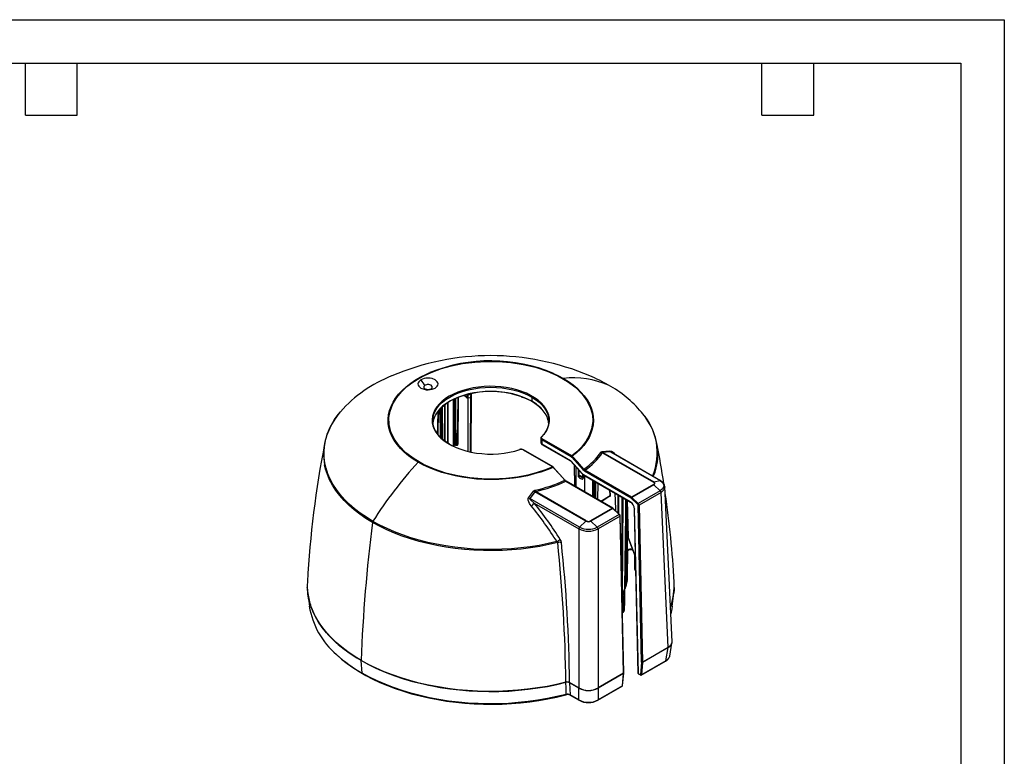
# Model space of a CAD drawing. Header units: millimetres. Extents: x 0 to 559, y 0 to 432.
# Tile 3 of 3: x 270 to 559, y 216 to 432. Entities that reach past the tile are written whole.
import ezdxf

# ---------------------------------------------------------------- set-up
doc = ezdxf.new("R2010")
doc.units = ezdxf.units.MM
doc.header["$LTSCALE"] = 2
doc.layers.add('TEXT', color=140, linetype='Continuous', lineweight=25)

msp = doc.modelspace()

# ---------------------------------------------------------------- linework, layer by layer
at = {"color": 7, "linetype": 'Continuous'}
for p, q in [((0, 431.81), (558.8, 431.81)), ((558.8, 431.81), (558.8, 0.01))]:
    msp.add_line(p, q, dxfattribs=at)
for p, q in [((397.48, 306.68), (397.48, 320.51)), ((397.64, 320.59), (397.78, 307.34)), ((397.81, 307.27), (397.67, 320.6)), ((400.52, 321.65), (401.08, 321.1)), ((400.54, 321.66), (401.01, 321.24)), ((401.38, 320.97), (402.18, 321.1)), ((401.6, 321.79), (401.6, 321.99)), ((402.54, 321.9), (402.35, 305.09)), ((402.38, 322.17), (402.38, 321.91)), ((402.56, 322.02), (402.56, 322.2)), ((402.56, 322.03), (402.56, 322.02)), ((420.26, 321.2), (420.26, 319.97)), ((393.38, 317.71), (393.49, 309.46)), ((393.51, 309.36), (393.39, 317.73)), ((393.85, 309.04), (393.77, 318.09)), ((394.17, 308.79), (394.09, 318.38)), ((394.79, 308.28), (394.8, 318.95)), ((394.81, 318.95), (394.81, 308.24)), ((395.56, 319.46), (395.56, 307.72)), ((395.79, 307.57), (395.79, 319.61)), ((397.17, 320.37), (397.17, 306.82)), ((422.87, 309.11), (422.87, 307.89)), ((431.99, 303.94), (423.31, 308.95)), ((397.78, 307.34), (397.81, 307.27)), ((397.78, 307.34), (397.8, 307.27)), ((397.79, 307.28), (397.83, 307.2)), ((398.09, 307.06), (398.4, 307.11)), ((398.12, 307.16), (398.12, 307.16)), ((398.58, 307.28), (398.61, 307.33)), ((398.61, 307.38), (398.6, 307.39)), ((423.17, 308.7), (423.17, 307.48)), ((431.84, 303.69), (423.17, 308.7)), ((423.17, 307.48), (431.6, 302.61)), ((423.23, 307.34), (431.66, 302.47)), ((417.72, 305.72), (426.4, 300.71)), ((426.5, 300.72), (417.82, 305.73)), ((431.93, 303.63), (431.84, 303.69)), ((431.93, 303.63), (431.97, 303.58)), ((435.31, 299.85), (431.97, 303.58)), ((440.9, 305.24), (443.09, 305.39)), ((441.03, 304.9), (455.94, 296.29)), ((441.11, 304.96), (456.05, 296.34)), ((443.33, 305.11), (457.9, 296.7)), ((458.05, 296.67), (443.78, 304.91)), ((426.63, 300.57), (426.67, 300.52)), ((426.67, 300.52), (430.01, 296.79)), ((431.71, 302.43), (435.01, 298.72)), ((432.71, 301.3), (432.78, 295.14)), ((432.87, 295.08), (432.8, 301.2)), ((433.21, 300.74), (433.21, 294.89)), ((433.82, 300.05), (433.82, 298.16)), ((434.11, 298.11), (434.11, 299.73)), ((435.18, 298.55), (435.18, 297.54)), ((435.3, 297.38), (435.3, 298.44)), ((435.3, 298.44), (435.3, 297.39)), ((435.36, 299.8), (435.31, 299.85)), ((435.49, 299.66), (435.36, 299.8)), ((449.14, 290.52), (435.45, 298.43)), ((435.51, 298.29), (449.2, 290.38)), ((449.37, 291.61), (435.7, 299.5)), ((435.8, 293.39), (435.8, 298.12)), ((449.52, 291.86), (435.84, 299.75)), ((430.26, 296.53), (443.93, 288.63)), ((444.03, 288.64), (430.36, 296.53)), ((438.16, 292.03), (438.16, 296.76)), ((438.24, 296.72), (438.25, 291.98)), ((438.62, 296.49), (438.61, 291.77)), ((438.97, 296.29), (438.95, 291.57)), ((439.62, 295.92), (439.55, 291.23)), ((439.64, 291.18), (439.71, 295.87)), ((455.94, 295.57), (449.52, 291.86)), ((456.05, 295.48), (449.63, 291.77)), ((456.05, 295.48), (455.94, 295.57)), ((456.05, 296.34), (457.9, 296.7)), ((457.9, 293.71), (456.05, 295.48)), ((461.38, 249.45), (459.32, 294.98)), ((419.34, 291.68), (420.8, 293.64)), ((436.13, 284.84), (421.19, 293.46)), ((436.24, 284.92), (421.34, 293.53)), ((440.53, 290.66), (443.21, 292.35)), ((440.6, 290.62), (443.18, 292.25)), ((443.21, 292.35), (443.13, 293.89)), ((443.35, 292.36), (443.28, 293.81)), ((445.48, 292.54), (445.52, 287.24)), ((445.65, 292.44), (445.69, 287.08)), ((446.69, 291.84), (446.54, 270.75)), ((451.48, 290), (449.63, 291.77)), ((457.9, 293.71), (451.48, 290)), ((458.15, 293.19), (451.72, 289.48)), ((460.21, 247.8), (458.15, 293.19)), ((434.28, 283.07), (419.71, 291.48)), ((420.99, 290.08), (434.05, 282.55)), ((448.11, 276.29), (448.23, 289.71)), ((448.19, 290.97), (448.2, 290.92)), ((448.2, 290.92), (448.49, 280.11)), ((448.27, 290.82), (448.25, 290.94)), ((448.56, 280.01), (448.27, 290.82)), ((451.29, 289.79), (449.44, 291.56)), ((452.47, 243.49), (451.44, 289.48)), ((451.72, 289.48), (452.75, 243.49)), ((443.93, 288.63), (437.51, 284.92)), ((444.04, 288.55), (437.62, 284.84)), ((445.89, 286.77), (439.47, 283.07)), ((446.13, 286.26), (439.7, 282.55)), ((444.14, 288.56), (444.03, 288.64)), ((444.04, 288.55), (445.89, 286.77)), ((445.98, 286.79), (444.14, 288.56)), ((447.16, 240.27), (446.13, 286.26)), ((447.22, 240.35), (446.19, 286.34)), ((448.31, 286.54), (448.22, 276.34)), ((450.33, 288.47), (451.41, 240.29)), ((451.49, 240.17), (450.41, 288.36)), ((434.28, 283.07), (436.13, 284.84)), ((436.13, 284.84), (436.24, 284.92)), ((437.51, 284.92), (437.62, 284.84)), ((437.62, 284.84), (439.47, 283.07)), ((434.05, 282.55), (434.05, 235.96)), ((439.7, 282.55), (439.7, 235.96)), ((448.5, 280.03), (450.65, 274.25)), ((450.64, 274.39), (448.56, 280.01)), ((448.16, 275.76), (448.22, 275.99)), ((448.22, 276.34), (448.21, 276.26)), ((448.24, 276.09), (448.21, 275.98)), ((448.22, 276.06), (448.21, 275.98)), ((448.37, 268.07), (448.46, 276.34)), ((450.36, 275.03), (450.39, 270.87)), ((450.56, 274.47), (450.59, 270.77)), ((450.39, 270.87), (450.47, 270.56)), ((450.47, 270.56), (450.74, 269.98)), ((450.64, 270.54), (450.73, 270.34)), ((447.98, 266.3), (447.95, 265.99)), ((448.24, 267.43), (448.31, 267.7)), ((448.3, 267.66), (448.37, 268.02)), ((448.31, 267.7), (448.31, 267.72)), ((354.58, 263.73), (355.05, 259.89)), ((446.71, 263.19), (446.73, 263.21)), ((446.77, 263.26), (446.94, 263.61)), ((446.8, 263.41), (446.77, 263.27)), ((446.94, 263.61), (446.97, 263.73)), ((446.97, 263.75), (446.97, 263.73)), ((447.33, 263.76), (447.35, 264.04)), ((447.34, 262.26), (447.36, 263.85)), ((447.36, 263.87), (447.37, 264.14)), ((447.41, 258.94), (447.49, 264.26)), ((447.49, 264.51), (447.47, 264.18)), ((447.5, 264.63), (447.49, 264.51)), ((447.49, 264.32), (447.52, 264.55)), ((447.52, 264.57), (447.57, 264.98)), ((461.43, 259.89), (461.9, 263.73)), ((446.82, 258.29), (446.82, 258.31)), ((460.7, 245.29), (461.36, 249.09)), ((461.36, 249.09), (461.37, 249.2)), ((460.21, 247.8), (452.75, 243.49)), ((452.75, 243.48), (460.21, 247.79)), ((460.21, 247.75), (452.75, 243.44)), ((459.55, 243.9), (460.22, 247.76)), ((460.22, 247.76), (460.21, 247.75)), ((370.53, 240.29), (370.2, 243.95)), ((452.47, 243.46), (452.13, 239.8)), ((452.35, 239.66), (459.49, 243.79)), ((459.55, 243.9), (452.42, 239.78)), ((452.75, 243.44), (452.42, 239.79)), ((452.47, 243.46), (452.47, 243.49)), ((447.16, 240.27), (439.7, 235.96)), ((439.7, 235.95), (447.16, 240.26)), ((447.16, 240.22), (439.7, 235.91)), ((446.83, 236.56), (447.16, 240.22)), ((446.89, 236.64), (447.22, 240.3)), ((451.49, 240.17), (452.13, 239.8)), ((451.56, 240.03), (452.2, 239.66)), ((452.42, 239.78), (452.42, 239.79)), ((430.25, 237.58), (430.25, 237.58)), ((434.05, 235.91), (431.36, 237.46)), ((431.36, 237.46), (431.36, 237.46)), ((431.36, 237.46), (431.47, 233.93)), ((431.37, 237.53), (431.37, 237.51)), ((434.05, 235.96), (431.37, 237.51)), ((431.37, 237.5), (434.05, 235.95)), ((430.3, 233.94), (430.31, 233.94)), ((434.06, 232.43), (431.47, 233.93)), ((434.06, 235.9), (434.05, 235.91)), ((434.06, 232.43), (434.06, 235.9)), ((439.63, 232.32), (446.77, 236.44)), ((446.83, 236.55), (439.69, 232.43)), ((439.7, 235.91), (439.69, 235.9)), ((439.69, 235.9), (439.69, 232.43)), ((446.83, 236.55), (446.83, 236.56)), ((446.89, 236.62), (446.89, 236.64)), ((431.53, 233.82), (434.12, 232.32)), ((434.12, 232.32), (434.12, 232.32))]:
    msp.add_line(p, q)
at = {"flags": 128}
for points in [[(426.4, 300.71), (424.28, 299.86), (421.86, 299.06), (419.11, 298.35), (416.04, 297.76), (412.64, 297.35), (408.94, 297.17), (405.59, 297.23), (402.11, 297.53), (398.57, 298.09), (395.08, 298.92), (391.71, 300.04), (388.56, 301.43), (385.74, 303.05), (383.32, 304.88), (381.36, 306.86), (379.89, 308.94), (378.92, 311.05), (378.42, 313.15), (378.37, 315.18), (378.7, 317.11), (379.51, 319.2), (380.66, 321.09), (382.07, 322.77), (383.66, 324.25), (385.35, 325.53), (387.1, 326.63), (389, 327.63), (391.22, 328.61), (393.78, 329.53), (396.69, 330.34), (399.97, 331.01), (403.59, 331.47), (406.93, 331.67), (410.45, 331.63), (414.08, 331.35), (417.74, 330.79), (421.33, 329.94), (424.76, 328.81), (427.93, 327.41), (430.75, 325.78), (433.15, 323.96), (435.08, 322.02), (436.53, 320), (437.5, 317.96), (438.02, 315.95), (438.13, 314.01), (437.81, 311.88), (437.1, 309.92), (436.09, 308.14), (434.85, 306.56), (433.47, 305.16), (431.99, 303.94)], [(386.96, 302.1), (385.46, 303.03), (384.09, 304.02), (382.84, 305.07), (381.73, 306.16), (380.76, 307.3), (379.94, 308.48), (379.27, 309.69), (378.75, 310.92), (378.39, 312.17), (378.19, 313.44), (378.15, 314.71), (378.27, 315.97), (378.55, 317.23), (378.99, 318.48), (379.58, 319.7), (380.33, 320.89), (381.23, 322.05), (382.27, 323.17), (383.45, 324.24), (384.76, 325.26), (386.19, 326.22), (387.75, 327.11), (389.41, 327.94), (390.41, 328.39)], [(387.77, 326.24), (387.14, 325.71), (386.97, 325.39), (386.9, 325.04), (386.96, 324.7), (387.14, 324.36), (387.77, 323.83), (388.68, 323.47), (389.28, 323.36), (389.85, 323.33), (390.47, 323.37), (391.02, 323.47), (391.94, 323.83)], [(391.94, 323.83), (392.56, 324.36), (392.74, 324.68), (392.8, 325.04), (392.75, 325.37), (392.56, 325.71), (391.94, 326.24), (391.02, 326.6), (390.43, 326.71), (389.85, 326.74), (389.23, 326.7), (388.68, 326.6), (387.77, 326.24)], [(426.66, 328.13), (427.91, 327.54), (429.52, 326.67)], [(429.52, 326.67), (430.99, 325.76), (432.35, 324.79), (433.58, 323.76), (434.68, 322.68), (435.65, 321.56), (436.47, 320.41), (437.14, 319.22), (437.67, 318.01), (438.05, 316.78), (438.27, 315.53), (438.33, 314.29), (438.24, 313.04), (437.99, 311.8), (437.59, 310.57), (437.04, 309.36), (436.34, 308.18), (435.5, 307.03), (434.51, 305.92), (433.39, 304.85), (432.13, 303.83)], [(388.97, 324.65), (388.71, 324.42), (388.63, 324.28), (388.6, 324.14), (388.63, 323.99), (388.71, 323.85), (388.97, 323.63), (389.36, 323.48), (389.6, 323.43), (389.85, 323.42), (390.11, 323.43), (390.35, 323.48), (390.74, 323.63)], [(390.74, 323.63), (391, 323.85), (391.08, 323.99), (391.1, 324.14), (391.08, 324.28), (391, 324.42), (390.74, 324.65), (390.35, 324.8), (390.11, 324.84), (389.85, 324.86), (389.6, 324.84), (389.36, 324.8), (388.97, 324.65)], [(396.14, 307.36), (395.1, 308.03), (394.1, 308.81), (393.24, 309.63), (392.53, 310.5), (391.97, 311.41), (391.56, 312.34), (391.32, 313.3), (391.24, 314.26), (391.32, 315.22), (391.56, 316.17), (391.97, 317.11), (392.53, 318.01), (393.24, 318.89), (394.1, 319.71), (395.1, 320.48), (396.22, 321.2), (397.45, 321.85), (398.79, 322.42), (400.22, 322.91), (401.73, 323.33), (403.3, 323.65), (404.92, 323.88), (406.57, 324.03), (408.24, 324.07), (409.9, 324.03), (411.55, 323.88), (413.17, 323.65), (414.74, 323.33), (416.25, 322.91), (417.68, 322.42), (419.02, 321.85), (420.26, 321.2)], [(417.81, 322.67), (417.32, 322.86), (415.88, 323.32), (414.37, 323.7), (412.8, 324), (411.19, 324.2), (409.56, 324.32), (407.91, 324.35), (406.27, 324.29), (404.64, 324.13), (403.05, 323.89), (401.51, 323.56), (400.02, 323.15), (398.61, 322.65), (397.29, 322.08), (396.08, 321.44), (394.97, 320.74), (394.25, 320.2)], [(420.26, 319.97), (419.02, 320.62), (417.68, 321.19), (416.25, 321.69), (414.74, 322.1), (413.17, 322.43), (411.55, 322.66), (409.9, 322.8), (408.24, 322.85), (406.57, 322.8), (404.92, 322.66), (403.3, 322.43), (401.73, 322.1), (400.22, 321.69), (398.79, 321.19), (397.45, 320.62), (396.22, 319.97), (395.1, 319.26), (394.1, 318.49), (393.24, 317.66), (392.9, 317.27)], [(397.52, 320.53), (397.58, 315.03), (397.65, 307.38)], [(398.12, 307.16), (398.03, 316.12), (397.98, 320.74)], [(398.57, 320.98), (398.5, 314.27), (398.43, 307.21)], [(398.61, 307.32), (398.69, 315.08), (398.75, 321.05)], [(398.64, 307.53), (398.78, 320.41), (398.78, 321.07)], [(401.01, 321.24), (401.14, 321.19), (401.23, 321.33), (401.28, 321.57), (401.29, 321.9)], [(401.08, 321.1), (401.24, 320.99), (401.41, 320.98)], [(401.08, 321.1), (401.09, 321.08), (401.11, 321.07)], [(401.4, 320.98), (401.41, 320.98), (401.51, 321.09), (401.58, 321.37), (401.6, 321.79)], [(401.57, 305.32), (401.57, 310.46), (401.57, 321)], [(402.15, 321.09), (402.3, 321.17), (402.42, 321.37), (402.51, 321.66), (402.56, 322.02)], [(402.38, 321.91), (402.34, 321.49), (402.27, 321.21), (402.16, 321.09), (402.15, 321.1)], [(402.33, 321.22), (402.16, 305.92), (402.15, 305.18)], [(402.35, 305.13), (402.37, 307.61), (402.53, 321.83)], [(423.18, 309.5), (423.92, 310.35), (424.53, 311.24), (424.98, 312.15), (425.28, 313.08), (425.42, 314.03), (425.41, 314.98), (425.24, 315.93), (424.91, 316.86), (424.43, 317.77), (423.8, 318.65), (423.03, 319.49), (422.12, 320.28), (421.09, 321.02), (419.93, 321.7), (418.67, 322.32), (417.81, 322.67)], [(420.26, 321.2), (421.4, 320.47), (422.41, 319.68), (423.28, 318.83), (424, 317.94), (424.56, 317.01), (424.95, 316.05), (425.18, 315.08), (425.23, 314.09), (425.12, 313.11), (424.84, 312.14), (424.39, 311.19), (423.77, 310.27), (423, 309.4)], [(394.25, 320.2), (393.98, 319.98), (393.13, 319.16), (392.41, 318.31), (391.84, 317.42), (391.42, 316.5), (391.15, 315.56), (391.04, 314.61), (391.09, 313.66), (391.29, 312.72), (391.65, 311.79), (392.17, 310.88), (392.38, 310.57)], [(373.68, 284.77), (371.77, 285.95), (369.97, 287.18), (368.3, 288.47), (366.76, 289.81), (365.35, 291.2), (364.08, 292.64), (362.96, 294.11), (361.98, 295.62), (361.16, 297.16), (360.49, 298.73), (359.97, 300.31), (359.62, 301.91), (359.42, 303.51), (359.38, 305.12), (359.5, 306.73), (359.78, 308.34), (360.21, 309.93), (360.81, 311.5), (361.55, 313.05), (362.45, 314.58), (363.5, 316.07), (364.17, 316.91)], [(364.09, 316.83), (363.19, 315.7), (362.78, 315.1)], [(392.75, 317.04), (392.61, 312.67), (392.56, 310.49)], [(392.89, 317.17), (392.74, 312.59), (392.68, 310.32)], [(392.38, 310.57), (392.83, 310.01), (393.63, 309.18), (394.56, 308.4), (395.63, 307.67), (396.8, 307.01), (398.08, 306.41), (399.46, 305.88), (400.91, 305.44), (402.44, 305.07), (404.01, 304.8), (405.63, 304.61), (407.26, 304.51), (408.91, 304.5), (410.55, 304.58), (412.17, 304.76), (413.76, 305.02), (415.29, 305.37), (416.76, 305.8)], [(423.31, 308.95), (423.22, 309), (423.16, 309.07), (423.11, 309.14), (423.08, 309.21), (423.07, 309.29), (423.09, 309.36), (423.12, 309.43), (423.18, 309.5)], [(397.88, 307.13), (397.9, 307.11), (397.91, 307.1)], [(398.12, 307.16), (398.12, 307.13), (398.11, 307.1), (398.11, 307.07), (398.1, 307.06), (398.09, 307.06)], [(398.43, 307.21), (398.42, 307.15), (398.42, 307.12), (398.41, 307.11), (398.4, 307.11)], [(398.59, 307.38), (398.62, 307.43), (398.64, 307.53)], [(417.29, 305.89), (416.93, 305.88), (416.7, 305.82)], [(431.99, 303.94), (432.06, 303.89), (432.13, 303.83)], [(435.52, 300.04), (433.64, 302.19), (432.13, 303.83)], [(440.6, 305.09), (440.75, 305.21), (440.9, 305.24)], [(441.11, 304.96), (441.09, 304.96), (441.07, 304.96), (441.06, 304.96), (441.04, 304.95), (441.03, 304.93), (441.03, 304.9)], [(443.33, 305.11), (442.1, 305.02), (441.11, 304.96)], [(373.57, 284.46), (371.65, 285.64), (369.84, 286.88), (368.17, 288.17), (366.62, 289.52), (365.21, 290.91), (363.94, 292.35), (362.81, 293.83), (361.83, 295.35), (361, 296.89), (360.33, 298.46), (359.81, 300.05), (359.51, 301.35)], [(426.53, 300.59), (424.77, 299.87), (422.92, 299.22), (420.99, 298.65), (419, 298.16), (416.95, 297.76), (414.86, 297.44), (412.73, 297.21), (410.58, 297.07), (408.42, 297.02), (406.25, 297.05), (404.1, 297.18), (401.97, 297.4), (399.87, 297.7), (397.81, 298.09), (395.81, 298.57), (393.87, 299.12), (392.01, 299.76), (390.23, 300.47), (388.54, 301.25), (386.96, 302.1)], [(426.5, 300.72), (426.49, 300.73), (426.45, 300.73), (426.4, 300.71)], [(426.53, 300.59), (426.47, 300.66), (426.4, 300.71)], [(426.63, 300.62), (426.57, 300.68), (426.5, 300.72)], [(426.63, 300.57), (426.64, 300.6), (426.63, 300.62), (426.62, 300.62), (426.6, 300.62), (426.58, 300.62), (426.53, 300.59)], [(426.53, 300.59), (428.45, 298.5), (429.92, 296.8)], [(431.6, 302.61), (431.66, 302.56), (431.71, 302.52)], [(431.66, 302.47), (431.68, 302.46), (431.71, 302.43)], [(431.71, 302.52), (431.7, 302.49), (431.7, 302.46), (431.7, 302.44), (431.71, 302.43)], [(431.71, 302.52), (433.58, 300.46), (435.02, 298.8)], [(433.82, 298.16), (433.84, 298.06), (433.89, 297.93), (433.97, 297.79), (434.01, 297.74), (434.06, 297.68), (434.13, 297.61), (434.17, 297.57), (434.18, 297.57), (434.18, 297.57), (434.18, 297.57), (434.37, 297.43), (434.53, 297.33), (434.8, 297.21), (435, 297.15), (435.15, 297.15), (435.24, 297.21), (435.29, 297.29), (435.3, 297.38)], [(435.18, 297.54), (435.16, 297.66), (435.09, 297.77), (434.99, 297.87), (434.86, 297.96), (434.69, 298.03), (434.51, 298.08), (434.32, 298.1), (434.11, 298.11)], [(435.18, 297.54), (435.18, 297.52), (435.17, 297.51), (435.15, 297.5), (435.06, 297.54), (434.76, 297.74), (434.35, 297.92), (434.18, 298.01), (434.13, 298.06), (434.12, 298.08), (434.11, 298.11)], [(435.02, 298.8), (435.01, 298.77), (435, 298.75), (435, 298.73), (435.01, 298.72)], [(435.01, 298.72), (435.25, 298.48), (435.51, 298.29)], [(435.02, 298.8), (435.25, 298.56), (435.45, 298.43)], [(435.7, 299.5), (435.58, 299.59), (435.49, 299.66)], [(435.84, 299.75), (435.66, 299.89), (435.52, 300.04)], [(430.01, 296.79), (430.02, 296.82), (430.02, 296.83), (430.01, 296.83), (429.99, 296.83), (429.97, 296.83), (429.92, 296.8)], [(429.92, 296.8), (430.11, 296.63), (430.26, 296.53)], [(430.36, 296.53), (430.18, 296.66), (430.01, 296.83)], [(430.36, 296.53), (430.36, 296.53), (430.34, 296.54), (430.31, 296.54), (430.29, 296.54), (430.26, 296.53)], [(456.05, 296.34), (455.99, 296.32), (455.94, 296.29)], [(455.94, 296.29), (456.15, 296.1), (456.2, 295.88), (456.12, 295.71), (455.94, 295.57)], [(456.05, 295.48), (456.28, 295.68), (456.36, 295.91), (456.28, 296.14), (456.05, 296.34)], [(457.9, 296.7), (458.54, 296.22), (458.9, 295.64), (458.96, 295.03), (458.62, 294.32), (457.9, 293.71)], [(458.06, 296.67), (458, 296.7), (457.9, 296.7)], [(459.3, 294.91), (459.32, 294.85), (459.02, 293.96), (458.15, 293.19)], [(459.32, 294.9), (459.22, 295.41), (459.21, 295.43)], [(420.13, 289.28), (419.64, 289.98), (419.37, 290.52), (419.22, 290.99), (419.21, 291.3), (419.25, 291.52), (419.34, 291.68)], [(421.19, 293.46), (420.39, 292.34), (419.71, 291.48)], [(420.8, 293.64), (420.96, 293.79), (421.17, 293.87)], [(421.34, 293.53), (421.28, 293.53), (421.24, 293.52), (421.22, 293.51), (421.21, 293.5), (421.2, 293.48), (421.19, 293.46)], [(443.11, 292.22), (443.16, 292.2), (443.22, 292.19), (443.28, 292.2), (443.32, 292.23), (443.34, 292.28), (443.35, 292.36)], [(444.57, 293.06), (444.8, 288.4), (444.83, 287.9)], [(447, 291.66), (446.9, 276.79), (446.8, 263.41)], [(449.44, 291.56), (449.4, 291.59), (449.37, 291.61)], [(419.71, 291.48), (419.71, 291.45), (419.71, 291.41), (419.74, 291.32), (419.93, 291.05), (420.99, 290.08)], [(447.58, 265.11), (447.66, 272.61), (447.74, 279.89), (447.82, 286.95), (447.87, 291.15)], [(447.59, 265.16), (447.79, 283.52), (447.88, 291.15)], [(448.05, 291.05), (447.98, 282.65), (447.83, 266.16)], [(448.21, 290.22), (448.15, 283.56), (448.07, 275.09), (447.98, 266.3)], [(444.14, 288.56), (444.13, 288.57), (444.11, 288.57), (444.09, 288.57), (444.07, 288.56), (444.04, 288.55)], [(445.98, 286.79), (445.98, 286.79), (445.96, 286.8), (445.94, 286.8), (445.92, 286.79), (445.89, 286.77)], [(427.86, 278.54), (425.26, 277.94), (422.62, 277.42), (419.92, 276.99), (417.19, 276.65), (414.43, 276.4), (411.65, 276.24), (408.86, 276.18), (406.06, 276.2), (403.28, 276.32), (400.51, 276.53), (397.76, 276.83), (395.05, 277.22), (392.38, 277.7), (389.76, 278.26), (387.2, 278.91), (384.72, 279.64), (382.3, 280.46), (379.97, 281.35), (377.74, 282.32), (375.6, 283.36), (373.57, 284.46)], [(427.64, 278.83), (425.06, 278.24), (422.43, 277.73), (419.75, 277.31), (417.03, 276.97), (414.28, 276.73), (411.52, 276.58), (408.75, 276.51), (405.97, 276.54), (403.2, 276.66), (400.45, 276.87), (397.72, 277.17), (395.02, 277.56), (392.37, 278.04), (389.77, 278.6), (387.23, 279.25), (384.76, 279.98), (382.36, 280.79), (380.05, 281.68), (377.83, 282.64), (375.7, 283.67), (373.68, 284.77)], [(448.56, 280.01), (448.54, 280.01), (448.53, 280.01), (448.52, 280.02), (448.51, 280.02), (448.51, 280.02), (448.5, 280.03), (448.5, 280.03)], [(428.96, 278.53), (428.83, 279.05), (428.61, 279.48)], [(448.21, 276.26), (448.17, 276.03), (448.16, 275.76)], [(448.22, 275.99), (448.24, 276.09), (448.48, 276.36), (448.83, 276.52), (449.25, 276.55), (449.67, 276.45), (449.88, 276.31)], [(450.35, 275.05), (450.36, 272.97), (450.38, 270.93)], [(450.59, 270.77), (450.61, 270.64), (450.64, 270.54)], [(447.83, 266.16), (447.75, 265.64), (447.6, 265.22)], [(447.9, 265.82), (448.07, 266.43), (448.28, 267.43)], [(354.58, 263.73), (354.46, 265.07), (354.45, 265.36)], [(370.2, 243.95), (368.2, 245.17), (366.31, 246.45), (364.55, 247.79), (362.91, 249.18), (361.41, 250.63), (360.05, 252.11), (358.82, 253.64), (357.74, 255.2), (356.81, 256.79), (356.04, 258.41), (355.41, 260.06), (354.94, 261.72), (354.62, 263.39), (354.58, 263.73)], [(446.77, 263.27), (446.77, 263.26), (446.71, 263.21)], [(446.97, 263.73), (446.79, 262.99), (446.72, 262.91)], [(446.8, 263.03), (447.11, 263.67), (447.49, 264.61)], [(446.88, 263.04), (446.85, 260.65), (446.82, 258.31)], [(447.35, 264.04), (447.36, 264.08), (447.37, 264.14)], [(447.47, 264.18), (447.42, 261.17), (447.39, 258.8)], [(447.49, 264.61), (447.51, 264.66), (447.58, 265.11)], [(462.02, 265.36), (461.99, 264.74), (461.9, 263.72)], [(370.2, 244.01), (368.2, 245.23), (366.31, 246.51), (364.55, 247.85), (362.91, 249.24), (361.41, 250.68), (360.04, 252.17), (358.82, 253.7), (357.74, 255.26), (356.81, 256.85), (356.03, 258.47), (355.41, 260.12), (355.36, 260.25)], [(447.3, 258.53), (447.33, 261.52), (447.34, 262.27)], [(461.01, 259.96), (460.94, 259.73), (460.92, 259.68)], [(461.43, 259.89), (461.31, 259.08), (461.01, 257.64)], [(355.85, 258.89), (356.34, 257.77), (357.18, 256.17), (358.17, 254.6), (359.3, 253.05), (360.57, 251.55), (361.99, 250.09), (363.54, 248.67), (365.22, 247.31), (367.02, 245.99), (368.94, 244.74), (370.98, 243.55), (373.13, 242.42), (375.38, 241.36), (377.72, 240.38), (380.15, 239.46), (382.67, 238.63), (385.25, 237.87), (387.91, 237.2), (390.62, 236.61), (393.39, 236.1), (396.2, 235.68), (399.04, 235.35), (401.91, 235.11), (404.8, 234.96), (407.7, 234.9), (410.6, 234.92), (413.5, 235.04), (416.38, 235.25), (419.23, 235.55), (422.05, 235.94), (424.84, 236.41), (427.57, 236.97), (430.25, 237.61)], [(447.3, 258.53), (447.28, 258.42), (447.25, 258.38)], [(447.27, 258.44), (447.29, 258.48), (447.3, 258.53)], [(447.3, 258.53), (447.3, 258.56), (447.34, 258.63)], [(447.33, 258.63), (447.37, 258.7), (447.39, 258.8)], [(461.34, 249.45), (461.36, 249.18), (461, 248.43), (460.22, 247.81)], [(461.37, 249.2), (461.38, 249.27), (461.38, 249.46)], [(363.1, 245.62), (364.47, 244.41), (366.09, 243.13), (367.82, 241.9), (369.66, 240.73), (371.6, 239.61), (373.63, 238.55), (375.76, 237.56), (377.96, 236.63), (380.25, 235.76), (382.61, 234.97), (385.04, 234.24), (387.53, 233.59), (390.08, 233.02), (392.67, 232.52), (395.3, 232.09), (397.96, 231.75), (400.66, 231.48), (403.37, 231.3), (406.09, 231.2), (408.82, 231.17), (411.55, 231.23), (414.27, 231.37), (416.98, 231.59), (419.66, 231.89), (422.31, 232.27), (424.93, 232.72), (427.5, 233.25), (429.89, 233.83), (430.3, 233.94)], [(460.21, 247.8), (460.22, 247.8), (460.22, 247.81)], [(430.25, 237.63), (427.53, 236.98), (424.74, 236.41), (421.91, 235.93), (419.04, 235.55), (416.13, 235.25), (413.2, 235.05), (410.26, 234.94), (407.31, 234.92), (404.36, 234.99), (401.42, 235.16), (398.51, 235.43), (395.62, 235.78), (392.77, 236.22), (389.97, 236.76), (387.22, 237.38), (384.54, 238.09), (381.93, 238.88), (379.39, 239.76), (376.95, 240.71), (374.59, 241.74), (372.34, 242.84), (370.2, 244.01)], [(430.25, 237.58), (427.53, 236.92), (424.75, 236.35), (421.91, 235.88), (419.04, 235.49), (416.13, 235.19), (413.2, 234.99), (410.26, 234.88), (407.31, 234.86), (404.36, 234.94), (401.42, 235.11), (398.51, 235.37), (395.62, 235.72), (392.77, 236.17), (389.97, 236.7), (387.22, 237.32), (384.54, 238.03), (381.93, 238.82), (379.39, 239.7), (376.95, 240.65), (374.59, 241.68), (372.34, 242.78), (370.2, 243.95)], [(460.68, 245.29), (460.65, 245.07), (460.64, 245.05)], [(430.35, 234.05), (427.64, 233.39), (424.88, 232.81), (422.06, 232.33), (419.2, 231.93), (416.31, 231.63), (413.39, 231.42), (410.46, 231.3), (407.52, 231.28), (404.58, 231.35), (401.66, 231.51), (398.75, 231.77), (395.87, 232.11), (393.03, 232.55), (390.24, 233.08), (387.5, 233.7), (384.82, 234.4), (382.22, 235.19), (379.69, 236.06), (377.26, 237), (374.91, 238.03), (372.67, 239.12), (370.53, 240.29)], [(452.13, 239.78), (452.13, 239.79), (452.13, 239.8)], [(452.18, 239.68), (452.15, 239.71), (452.13, 239.78)], [(452.22, 239.68), (452.22, 239.68), (452.18, 239.68), (452.18, 239.68)], [(452.42, 239.78), (452.4, 239.71), (452.37, 239.68)], [(430.25, 237.63), (430.25, 237.63), (430.25, 237.63)], [(430.25, 237.61), (430.25, 237.62), (430.25, 237.63)], [(430.25, 237.58), (430.25, 237.6), (430.25, 237.61)], [(430.35, 234.05), (430.3, 236.02), (430.25, 237.58)], [(431.37, 237.5), (431.37, 237.48), (431.36, 237.46)], [(431.37, 237.51), (431.37, 237.5), (431.37, 237.5)], [(434.05, 235.96), (434.05, 235.96), (434.06, 235.95)], [(439.69, 235.95), (439.7, 235.96), (439.7, 235.96)], [(446.75, 236.43), (446.8, 236.48), (446.83, 236.55)], [(439.63, 232.32), (439.62, 232.32), (439.61, 232.31)]]:
    msp.add_lwpolyline(points, dxfattribs=at)
for centre, radius, start, end in [((408.25, 259.4), 73.94, 66.9066, 113.1324), ((408.22, 283.94), 47.88, 67.3515, 111.8348), ((393.81, 290.48), 39.71, 111.6229, 138.283), ((393.53, 329.34), 6.54, 208.2945, 225.8533), ((432.23, 299.71), 27.1, 67.0672, 95.7447), ((417.14, 279.99), 51.52, 60.143, 66.9912), ((391.1, 325.28), 1.69, 257.5142, 287.1237), ((426.51, 295), 33.84, 40.0828, 61.2494), ((404.2, 306.76), 15.37, 102.5759, 137.7392), ((408.23, 295.74), 27.07, 70.3037, 105.9394), ((401.23, 321.26), 0.224, 185.2983, 227.5789), ((401.53, 322.08), 0.292, 217.2632, 285.3515), ((407.96, 283.27), 39.05, 98.2208, 99.3652), ((402.37, 322.13), 0.218, 271.4345, 329.3571), ((413.43, 308.33), 13.45, 40.4265, 73.3559), ((414.5, 309.54), 11.91, 39.9127, 61.1112), ((377.04, 304.43), 17.8, 143.6091, 189.9607), ((398.03, 312.78), 6.82, 138.8529, 172.701), ((418.41, 312.76), 6.85, 7.4167, 40.2429), ((439.28, 304.81), 17.77, 337.5679, 42.3927), ((442.09, 307.52), 13.87, 32.7198, 41.4858), ((439.53, 304.45), 17.7, 349.8485, 36.2221), ((423.37, 309.16), 0.496, 185.3456, 246.1205), ((423.29, 309.15), 0.418, 128.0583, 185.5807), ((423.13, 309.38), 0.138, 67.5132, 130.6658), ((423.47, 308.69), 0.307, 122.6055, 177.3945), ((648.78, 251.14), 294.71, 168.9543, 176.9161), ((397.69, 307.26), 0.118, 38.7983, 105.4509), ((397.9, 307.39), 0.242, 182.6723, 265.8188), ((398.04, 307.46), 0.3, 219.396, 284.3334), ((397.97, 307.27), 0.16, 180.3901, 236.4227), ((397.97, 307.27), 0.182, 251.4715, 324.6042), ((398.05, 307.3), 0.25, 235.6546, 278.9367), ((407.79, 245.65), 62.27, 98.6495, 98.9366), ((398.36, 307.35), 0.25, 278.5867, 314.5712), ((398.4, 307.49), 0.276, 275.8127, 310.9024), ((398.36, 307.35), 0.25, 314.5712, 8.5395), ((398.44, 307.27), 0.143, 315.6524, 1.6685), ((398.66, 307.39), 0.136, 97.2854, 112.8256), ((423.38, 307.94), 0.508, 186.0051, 245.315), ((423.5, 307.9), 0.618, 181.4396, 244.151), ((423.31, 307.46), 0.144, 172.7442, 235.9436), ((237.82, 263.9), 223.45, 8.2245, 11.2772), ((416.71, 305.76), 0.0638, 34.7042, 99.161), ((417.15, 304.61), 1.25, 62.9378, 108.194), ((417.27, 304.83), 1.06, 58.6443, 88.6721), ((417.78, 305.64), 0.101, 65.6929, 125.6176), ((432.15, 303.68), 0.307, 122.6039, 177.4152), ((432.4, 303.36), 0.541, 119.5284, 150.0848), ((423.16, 317.54), 21.43, 305.2289, 324.4789), ((423.13, 317.75), 22.04, 305.2473, 324.3424), ((441.32, 306.13), 1.26, 235.3061, 256.6986), ((441.63, 305.58), 0.81, 204.9831, 229.6835), ((443.83, 305.8), 0.85, 208.836, 233.6371), ((442.45, 302.34), 3.11, 38.4682, 78.0553), ((443.14, 304.08), 1.05, 52.2984, 79.3965), ((471.06, 223.95), 114.81, 137.0976, 148.0076), ((431.75, 302.59), 0.151, 174.3892, 234.1927), ((439.54, 304.73), 17.75, 337.3738, 348.9349), ((434.08, 298.71), 0.606, 244.929, 273.0714), ((435.38, 297.57), 0.204, 187.5773, 245.3287), ((435.49, 297.72), 0.382, 240.0047, 240.8861), ((435.85, 299.46), 0.665, 119.5683, 144.0527), ((435.59, 298.41), 0.144, 172.7442, 235.9436), ((436.01, 299.49), 0.307, 122.5412, 177.4588), ((411.12, 338.4), 45.65, 282.7138, 294.3243), ((411.05, 338.97), 46.59, 282.7583, 294.351), ((456.91, 294.46), 2.49, 22.8601, 63.3858), ((420.4, 293.18), 1.84, 234.9429, 248.083), ((421.7, 295.14), 1.75, 239.0154, 252.9796), ((422.72, 294.44), 1.66, 200.2033, 213.3285), ((443.11, 292.33), 0.108, 306.8562, 10.202), ((443.29, 292.23), 0.145, 63.623, 122.2802), ((449.68, 291.6), 0.307, 122.6055, 177.3945), ((449.86, 291.38), 0.456, 120.6894, 156.6111), ((449.22, 291.35), 0.584, 45.7946, 59.5123), ((457.35, 293.12), 0.804, 5.1095, 46.6633), ((179.7, 252), 282.69, 3.0399, 8.3345), ((418.32, 292.11), 3.35, 302.6159, 322.8483), ((334.78, 220.01), 109.92, 32.3504, 39.0628), ((334.15, 219.66), 111.81, 32.3463, 39.0388), ((448.32, 290.94), 0.126, 186.0885, 245.5344), ((447.64, 288.18), 2.78, 3.5403, 57.3258), ((449.29, 290.51), 0.151, 174.4197, 233.843), ((447.91, 288.34), 2.43, 3.1988, 57.6118), ((451.71, 289.61), 0.456, 120.6894, 156.6111), ((450.97, 289.45), 0.472, 3.8722, 46.3929), ((451.57, 289.76), 0.315, 244.1642, 297.5793), ((450.93, 289.43), 0.788, 3.8978, 46.3673), ((443.99, 288.55), 0.101, 65.7033, 125.6167), ((443.63, 288.13), 0.584, 45.7946, 59.5123), ((445.35, 286.2), 0.788, 3.8978, 46.3673), ((445.52, 286.3), 0.67, 3.021, 46.3877), ((446.09, 286.35), 0.0972, 293.2367, 355.5594), ((450.47, 288.49), 0.145, 186.5787, 247.2748), ((845.29, 224.8), 475.48, 172.7913, 177.6846), ((434.83, 282.5), 0.783, 134.2031, 177.0282), ((436.88, 288.25), 5.79, 243.4324, 296.5676), ((436.88, 286.29), 1.63, 242.9431, 297.0569), ((436.88, 286.13), 1.36, 242.3385, 297.6615), ((438.91, 282.5), 0.789, 3.1367, 45.632), ((436.88, 288.26), 6.38, 243.686, 296.314), ((448.74, 280.12), 0.25, 181.5321, 200.3451), ((448.61, 280.13), 0.125, 186.2199, 245.817), ((423.19, 286.52), 8.88, 300.0554, 307.5877), ((427.4, 278.43), 0.466, 13.6458, 59.5863), ((428.39, 276.77), 1.85, 72.1386, 106.8201), ((-18.47, 231.89), 448.76, 0.733, 5.9666), ((-14.34, 231.93), 445.74, 0.7205, 6.0015), ((448.2, 276.24), 0.105, 77.0494, 148.6252), ((450.83, 276.27), 2.73, 179.4925, 190.777), ((434.29, 279.46), 14.35, 345.029, 345.9423), ((449.09, 275.18), 1.45, 58.601, 126.7973), ((450.46, 270.91), 0.0897, 165.793, 208.5286), ((450.58, 271.01), 0.246, 216.2238, 270.8476), ((450.52, 270.6), 0.0686, 162.1275, 223.9088), ((450.57, 270.71), 0.185, 235.1043, 292.2302), ((372.75, 265.98), 18.31, 176.83, 198.2159), ((373.17, 266.01), 18.73, 178.5944, 202.3456), ((444.99, 266.69), 3.04, 330.0153, 346.8556), ((447.75, 266.39), 0.248, 290.0911, 338.6467), ((434.37, 270.25), 14.18, 343.8112, 349.6307), ((434.72, 270.2), 13.81, 349.6515, 351.1234), ((443.58, 265.97), 18.45, 339.9942, 1.5408), ((443.61, 265.99), 18.41, 340.8844, 3.117), ((446.64, 263.51), 0.187, 289.6998, 327.9924), ((431.95, 271.2), 16.77, 332.316, 333.6092), ((432.69, 270.83), 15.95, 333.5763, 338.9569), ((447.08, 263.92), 0.286, 273.1383, 346.0356), ((447.05, 264.15), 0.319, 295.4202, 339.7173), ((447.36, 264.27), 0.141, 318.9156, 18.5641), ((447.47, 264.56), 0.0606, 292.4059, 3.3792), ((447.95, 264.99), 0.368, 149.5494, 180.7785), ((447.45, 265.16), 0.137, 338.5433, 3.8617), ((447.96, 264.99), 0.383, 153.0854, 166.4226), ((447.54, 265.15), 0.0891, 20.4769, 53.7968), ((447.62, 265.18), 0.0108, 277.8634, 9.9912), ((443, 266.07), 19.04, 340.2307, 352.9096), ((378.13, 263.58), 23.38, 189.0669, 229.8044), ((446.84, 258.5), 0.433, 268.2783, 351.7129), ((446.93, 258.76), 0.468, 257.0567, 316.0039), ((447.78, 258.52), 0.482, 144.1651, 178.6168), ((447.11, 258.85), 0.305, 330.7116, 3.2469), ((447.28, 258.89), 0.139, 322.8138, 20.9001), ((459.6, 249.33), 1.69, 291.2773, 347.201), ((390.89, 276.24), 41.32, 227.6304, 240.4835), ((459.73, 247.79), 0.481, 0.0042, 1.2864), ((459.77, 247.79), 0.437, 354.8875, 0.0656), ((459.77, 247.81), 0.454, 353.162, 359.629), ((452.6, 243.77), 0.315, 244.1642, 297.5793), ((452.62, 243.7), 0.284, 236.948, 296.6544), ((452.27, 243.48), 0.481, 0.0042, 1.2864), ((452.31, 243.48), 0.437, 354.8875, 0.0656), ((458.58, 245.74), 2.16, 294.8024, 340.8514), ((459.42, 243.9), 0.138, 303.9031, 359.5904), ((458.54, 245.93), 2.27, 296.4281, 337.2061), ((447.12, 240.36), 0.0972, 293.2367, 355.5594), ((447.12, 240.31), 0.105, 295.7679, 351.4733), ((446.68, 240.26), 0.481, 0.0042, 1.2864), ((446.73, 240.26), 0.437, 354.8875, 0.0656), ((451.71, 240.29), 0.3, 181.2823, 210.4331), ((451.55, 240.31), 0.145, 187.1356, 247.2238), ((451.7, 239.79), 0.431, 118.7078, 126.0333), ((451.71, 240.29), 0.3, 210.4331, 240.0027), ((451.64, 240.15), 0.144, 172.7442, 235.9436), ((452.29, 240.04), 0.284, 236.948, 296.6545), ((452.27, 240.01), 0.266, 238.0722, 301.9285), ((452.3, 239.82), 0.163, 241.4376, 297.2356), ((430.67, 236.03), 1.66, 65.0623, 104.5367), ((430.65, 236.04), 1.63, 64.0154, 104.1526), ((430.68, 236.28), 1.37, 59.9952, 108.1557), ((430.68, 236.28), 1.37, 59.8146, 108.0711), ((430.24, 234.03), 0.115, 307.6736, 8.2198), ((430.76, 232.29), 1.71, 63.1297, 105.3183), ((430.75, 232.47), 1.63, 63.9113, 104.1687), ((431.61, 233.93), 0.138, 180.4096, 236.0969), ((434.53, 235.95), 0.481, 178.7137, 179.9958), ((434.48, 235.95), 0.437, 179.9344, 185.1125), ((436.88, 241.05), 5.82, 241.0704, 298.9296), ((434.5, 235.93), 0.438, 176.7717, 183.2283), ((436.88, 240.77), 5.62, 239.9541, 300.0459), ((439.25, 235.93), 0.438, 356.7717, 3.2283), ((439.22, 235.95), 0.481, 0.0042, 1.2864), ((439.27, 235.95), 0.437, 354.8875, 0.0656), ((446.66, 236.66), 0.227, 309.5037, 346.0894), ((446.78, 236.66), 0.105, 295.7679, 351.4733), ((446.8, 236.64), 0.0883, 289.9154, 350.5844), ((436.88, 237.78), 6.04, 242.219, 297.781), ((434.2, 232.43), 0.138, 180.4096, 236.0969), ((436.88, 237.61), 5.97, 242.5486, 297.4514), ((439.55, 232.43), 0.138, 303.9031, 359.5904)]:
    msp.add_arc(centre, radius, start, end)
at = {"layer": 'TEXT'}
for p, q in [((12.7, 419.1), (546.1, 419.1)), ((271.78, 403.86), (271.78, 419.1)), ((287.02, 403.86), (287.02, 419.1)), ((487.68, 403.86), (487.68, 419.1)), ((502.92, 403.86), (502.92, 419.1)), ((546.1, 419.1), (546.1, 12.7)), ((271.78, 403.86), (287.02, 403.86)), ((487.68, 403.86), (502.92, 403.86))]:
    msp.add_line(p, q, dxfattribs=at)

doc.saveas('drawing.dxf')
